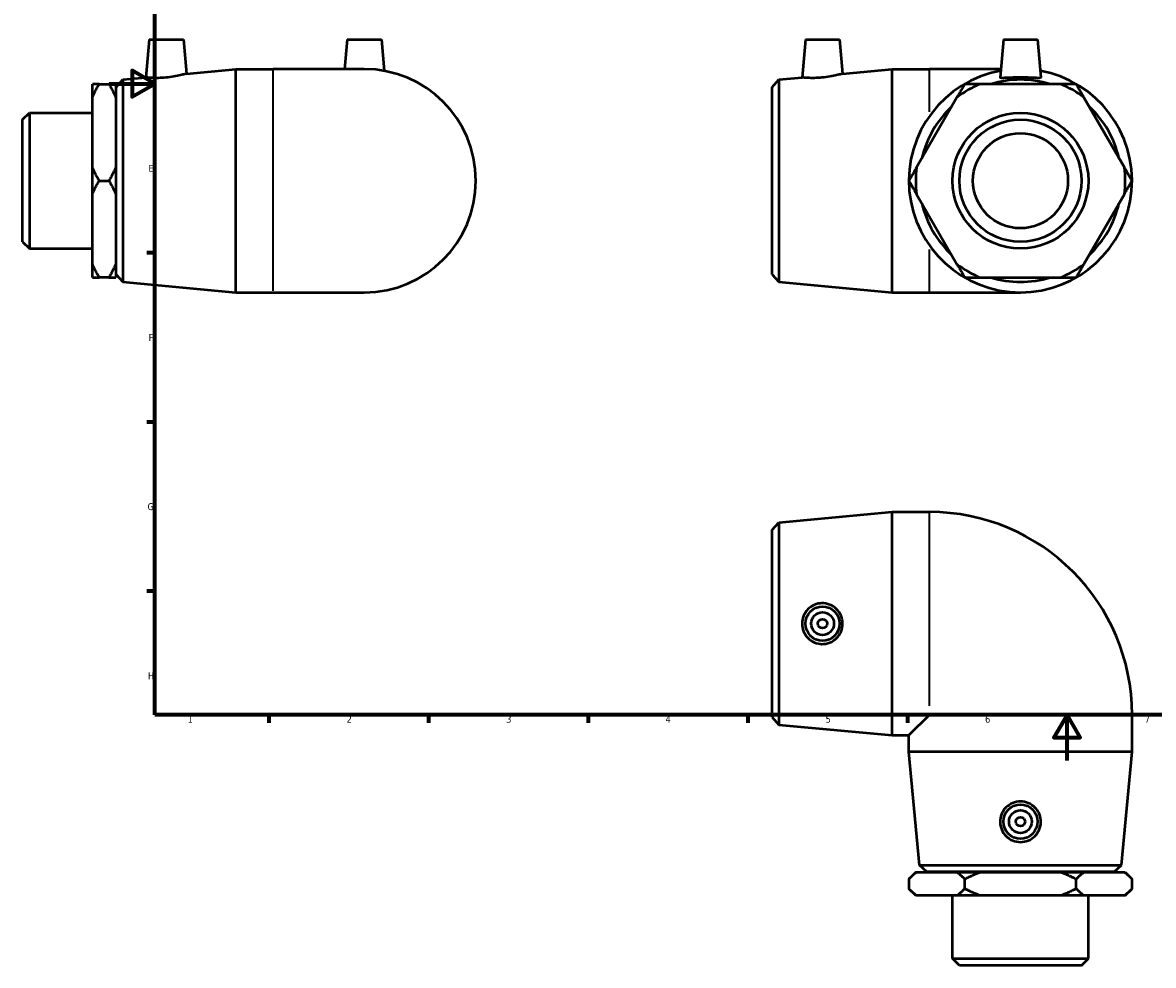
# Model space of a CAD drawing. Header units: millimetres. Extents: x -38 to 897, y -90 to 649.
# Tile 1 of 3: x -38 to 458, y -90 to 324. Entities that reach past the tile are written whole.
import ezdxf

# ---------------------------------------------------------------- set-up
doc = ezdxf.new("R2010")
doc.units = ezdxf.units.MM
for name, color, linetype, lineweight in [('Border (ANSI)', 7, 'Continuous', 70), ('Visible (ANSI)', 7, 'Continuous', 50), ('Visible Narrow (ANSI)', 7, 'Continuous', 35)]:
    doc.layers.add(name, color=color, linetype=linetype, lineweight=lineweight)
doc.styles.add('Note Text (ANSI)', font='tahoma.ttf')

# ---------------------------------------------------------------- blocks, each defined once
blk = doc.blocks.new('Borders Default Border')
at = {"layer": 'Border (ANSI)'}
for p, q in [((20, 222.75), (16.55, 222.75)), ((20, 148.5), (16.55, 148.5)), ((20, 74.25), (16.55, 74.25)), ((70.08, 20), (70.08, 16.55)), ((140.17, 20), (140.17, 16.55)), ((210.25, 20), (210.25, 16.55)), ((280.33, 20), (280.33, 16.55)), ((350.42, 20), (350.42, 16.55))]:
    blk.add_line(p, q, dxfattribs=at)
at = {"layer": 'Border (ANSI)', "flags": 128}
for points in [[(20, 20), (20, 574), (821, 574), (821, 20), (20, 20)], [(0, 297), (20, 297), (10, 302.77), (10, 291.23), (20, 297)], [(420.5, 0), (420.5, 20), (414.73, 10), (426.27, 10), (420.5, 20)]]:
    blk.add_lwpolyline(points, dxfattribs=at)
at = {"layer": 'Border (ANSI)', "color": 230, "true_color": 0xff0080, "char_height": 3.05, "attachment_point": 7, "style": 'Note Text (ANSI)'}
for s, insert in [('E', (17.21, 258.35)), ('F', (17.29, 184.1)), ('G', (16.81, 109.79)), ('H', (16.97, 35.6)), ('1', (34.35, 16.55)), ('2', (104.2, 16.55)), ('3', (174.26, 16.49)), ('4', (244.23, 16.55)), ('5', (314.48, 16.49)), ('6', (384.49, 16.49)), ('7', (454.6, 16.55))]:
    blk.add_mtext(s, dxfattribs=dict(at, insert=insert))

msp = doc.modelspace()

# ---------------------------------------------------------------- linework, layer by layer
at = {"layer": 'Visible (ANSI)'}
for p, q in [((17.559, 316.427), (16.099, 299.75)), ((17.559, 316.427), (32.559, 316.427)), ((32.559, 316.427), (33.873, 301.404)), ((104.459, 316.427), (103.321, 303.427)), ((104.459, 316.427), (119.459, 316.427)), ((119.459, 316.427), (120.664, 302.648)), ((305.639, 316.427), (304.18, 299.75)), ((305.639, 316.427), (320.639, 316.427)), ((320.639, 316.427), (321.954, 301.404)), ((392.539, 316.427), (391.076, 299.705)), ((392.539, 316.427), (407.539, 316.427)), ((407.539, 316.427), (409.003, 299.705)), ((33.873, 301.404), (55.625, 303.427)), ((55.625, 205.427), (55.625, 303.427)), ((55.625, 303.427), (71.959, 303.427)), ((111.959, 303.427), (71.959, 303.427)), ((321.954, 301.404), (343.706, 303.427)), ((343.706, 205.427), (343.706, 303.427)), ((343.706, 303.427), (360.039, 303.427)), ((391.402, 303.427), (360.039, 303.427)), ((2.959, 295.527), (5.946, 298.805)), ((5.946, 298.805), (16.099, 299.75)), ((5.946, 298.805), (5.946, 210.049)), ((291.039, 295.527), (294.027, 298.805)), ((294.027, 298.805), (304.18, 299.75)), ((294.027, 298.805), (294.027, 210.049)), ((-7.391, 291.022), (-7.391, 296.863)), ((-4.391, 296.863), (-0.141, 296.863)), ((2.859, 296.863), (2.859, 291.022)), ((2.959, 213.327), (2.959, 295.527)), ((291.039, 213.327), (291.039, 295.527)), ((417.795, 296.863), (382.284, 296.863)), ((-7.391, 260.268), (-7.391, 291.022)), ((2.859, 291.927), (2.959, 291.927)), ((2.859, 291.022), (2.859, 260.268)), ((372.167, 291.022), (354.412, 260.268)), ((445.667, 260.268), (427.912, 291.022)), ((-38.041, 281.234), (-35.041, 284.234)), ((-35.041, 284.234), (-35.041, 224.62)), ((-35.041, 284.234), (-7.391, 284.234)), ((-38.041, 227.62), (-38.041, 281.234)), ((-7.391, 248.586), (-7.391, 260.268)), ((2.859, 260.268), (2.859, 248.586)), ((-4.391, 254.427), (-0.141, 254.427)), ((-7.391, 217.833), (-7.391, 248.586)), ((2.859, 248.586), (2.859, 217.833)), ((354.412, 248.586), (372.167, 217.833)), ((427.912, 217.833), (445.667, 248.586)), ((-38.041, 227.62), (-35.041, 224.62)), ((-35.041, 224.62), (-7.391, 224.62)), ((-7.391, 211.992), (-7.391, 217.833)), ((2.859, 217.833), (2.859, 211.992)), ((2.859, 216.927), (2.959, 216.927)), ((-0.141, 211.992), (-4.391, 211.992)), ((2.959, 213.327), (5.946, 210.049)), ((5.946, 210.049), (55.625, 205.427)), ((291.039, 213.327), (294.027, 210.049)), ((294.027, 210.049), (343.706, 205.427)), ((382.284, 211.992), (417.795, 211.992)), ((55.625, 205.427), (71.959, 205.427)), ((71.959, 205.427), (111.959, 205.427)), ((343.706, 205.427), (360.039, 205.427)), ((360.039, 205.427), (400.039, 205.427)), ((291.039, 101.129), (294.027, 104.407)), ((294.027, 104.407), (343.706, 109.029)), ((294.027, 104.407), (294.027, 15.651)), ((343.706, 11.029), (343.706, 109.029)), ((343.706, 109.029), (360.039, 109.029)), ((291.039, 18.929), (291.039, 101.129)), ((360.039, 20.029), (351.039, 11.029)), ((449.039, 3.695), (449.039, 20.029)), ((291.039, 18.929), (294.027, 15.651)), ((294.027, 15.651), (343.706, 11.029)), ((343.706, 11.029), (351.039, 11.029)), ((351.039, 3.695), (351.039, 11.029)), ((449.039, 3.695), (351.039, 3.695)), ((355.662, -45.984), (351.039, 3.695)), ((444.417, -45.984), (449.039, 3.695)), ((354.039, -49.071), (351.039, -52.071)), ((354.039, -49.071), (354.412, -49.071)), ((354.412, -49.071), (372.167, -49.071)), ((355.662, -45.984), (444.417, -45.984)), ((358.939, -48.971), (355.662, -45.984)), ((441.139, -48.971), (358.939, -48.971)), ((362.539, -49.071), (362.539, -48.971)), ((372.167, -49.071), (382.284, -49.071)), ((382.284, -49.071), (417.795, -49.071)), ((417.795, -49.071), (427.912, -49.071)), ((427.912, -49.071), (445.667, -49.071)), ((437.539, -49.071), (437.539, -48.971)), ((441.139, -48.971), (444.417, -45.984)), ((445.667, -49.071), (446.039, -49.071)), ((446.039, -49.071), (449.039, -52.071)), ((351.039, -52.071), (351.039, -56.321)), ((375.539, -52.071), (375.539, -56.321)), ((424.539, -56.321), (424.539, -52.071)), ((449.039, -56.321), (449.039, -52.071)), ((354.039, -59.321), (351.039, -56.321)), ((354.412, -59.321), (354.039, -59.321)), ((372.167, -59.321), (354.412, -59.321)), ((370.232, -86.971), (370.232, -59.321)), ((382.284, -59.321), (372.167, -59.321)), ((417.795, -59.321), (382.284, -59.321)), ((427.912, -59.321), (417.795, -59.321)), ((445.667, -59.321), (427.912, -59.321)), ((429.846, -86.971), (429.846, -59.321)), ((446.039, -59.321), (445.667, -59.321)), ((446.039, -59.321), (449.039, -56.321)), ((370.232, -86.971), (429.846, -86.971)), ((373.232, -89.971), (370.232, -86.971)), ((426.846, -89.971), (429.846, -86.971)), ((426.846, -89.971), (373.232, -89.971))]:
    msp.add_line(p, q, dxfattribs=at)
for centre, radius in [((400.039, 254.427), 29.807), ((400.039, 254.427), 26.807), ((400.039, 254.427), 20.865), ((313.139, 60.029), 7.5), ((313.139, 60.029), 5), ((313.139, 60.029), 2), ((400.039, -26.871), 7.5), ((400.039, -26.871), 5), ((400.039, -26.871), 2)]:
    msp.add_circle(centre, radius, dxfattribs=at)
for centre, radius, start, end in [((111.959, 254.427), 49, 270, 90), ((400.039, 254.427), 49, 100.23374, 79.76626), ((400.039, 254.427), 44.378, 72.98426, 107.01574), ((400.039, 254.427), 46, 112.70486, 127.29514), ((400.039, 254.427), 46, 52.70486, 67.29514), ((400.039, 254.427), 44.378, 132.98426, 167.01574), ((400.039, 254.427), 44.378, 12.98426, 47.01574), ((400.039, 254.427), 46, 172.70486, 187.29514), ((400.039, 254.427), 46, 352.70486, 7.29514), ((400.039, 254.427), 44.378, 192.98426, 227.01574), ((400.039, 254.427), 44.378, 312.98426, 347.01574), ((400.039, 254.427), 46, 232.70486, 247.29514), ((400.039, 254.427), 46, 292.70486, 307.29514), ((400.039, 254.427), 44.378, 252.98426, 287.01574), ((360.039, 20.029), 89, 0, 90)]:
    msp.add_arc(centre, radius, start, end, dxfattribs=at)
for points, knots in [([(24.825, 299.683), (23.724, 299.582), (22.55, 299.521), (20.397, 299.488), (19.417, 299.514), (17.871, 299.59), (17.203, 299.644), (16.317, 299.725), (16.099, 299.75), (16.099, 299.75)], [0, 0, 0, 0, 0.3317836, 0.3317836, 0.6635672, 0.6635672, 0.9967835, 0.9967835, 1.3299998, 1.3299998, 1.3299998, 1.3299998]), ([(33.873, 301.404), (33.873, 301.404), (33.646, 301.337), (32.73, 301.089), (32.042, 300.909), (30.448, 300.539), (29.429, 300.325), (27.192, 299.948), (25.973, 299.788), (24.825, 299.683)], [4.0328058, 4.0328058, 4.0328058, 4.0328058, 4.3733728, 4.3733728, 4.7139398, 4.7139398, 5.0597759, 5.0597759, 5.4056119, 5.4056119, 5.4056119, 5.4056119]), ([(312.906, 299.683), (311.805, 299.582), (310.631, 299.521), (308.478, 299.488), (307.498, 299.514), (305.952, 299.59), (305.284, 299.644), (304.398, 299.725), (304.18, 299.75), (304.18, 299.75)], [0, 0, 0, 0, 0.3317836, 0.3317836, 0.6635672, 0.6635672, 0.9967835, 0.9967835, 1.3299998, 1.3299998, 1.3299998, 1.3299998]), ([(321.954, 301.404), (321.954, 301.404), (321.727, 301.337), (320.811, 301.089), (320.123, 300.909), (318.528, 300.539), (317.51, 300.325), (315.273, 299.948), (314.054, 299.788), (312.906, 299.683)], [4.0328058, 4.0328058, 4.0328058, 4.0328058, 4.3733728, 4.3733728, 4.7139398, 4.7139398, 5.0597759, 5.0597759, 5.4056119, 5.4056119, 5.4056119, 5.4056119]), ([(409.001, 299.683), (408.982, 299.582), (408.741, 299.521), (407.806, 299.488), (407.113, 299.514), (405.525, 299.59), (404.524, 299.644), (402.336, 299.725), (401.15, 299.75), (398.929, 299.75), (397.743, 299.725), (395.555, 299.644), (394.554, 299.59), (392.966, 299.514), (392.273, 299.488), (391.338, 299.521), (391.097, 299.582), (391.076, 299.69), (391.076, 299.697), (391.077, 299.705)], [0, 0, 0, 0, 0.3317836, 0.3317836, 0.6635672, 0.6635672, 0.9967835, 0.9967835, 1.3299998, 1.3299998, 1.6632161, 1.6632161, 1.9964324, 1.9964324, 2.328216, 2.328216, 2.6599996, 2.6599996, 2.6833619, 2.6833619, 2.6833619, 2.6833619]), ([(312.906, 51.067), (311.805, 51.087), (310.631, 51.328), (308.478, 52.262), (307.498, 52.956), (305.952, 54.543), (305.284, 55.545), (304.398, 57.732), (304.18, 58.918), (304.18, 61.14), (304.398, 62.325), (305.284, 64.513), (305.952, 65.515), (307.498, 67.102), (308.478, 67.796), (310.631, 68.73), (311.805, 68.971), (314.054, 69.011), (315.273, 68.796), (317.51, 67.885), (318.528, 67.19), (320.123, 65.591), (320.811, 64.585), (321.727, 62.371), (321.954, 61.164), (321.954, 58.894), (321.727, 57.686), (320.811, 55.473), (320.123, 54.466), (318.528, 52.867), (317.51, 52.173), (315.273, 51.262), (314.054, 51.046), (312.906, 51.067)], [0, 0, 0, 0, 0.3317836, 0.3317836, 0.6635672, 0.6635672, 0.9967835, 0.9967835, 1.3299998, 1.3299998, 1.6632161, 1.6632161, 1.9964324, 1.9964324, 2.328216, 2.328216, 2.6599996, 2.6599996, 3.0058357, 3.0058357, 3.3516717, 3.3516717, 3.6922387, 3.6922387, 4.0328058, 4.0328058, 4.3733728, 4.3733728, 4.7139398, 4.7139398, 5.0597759, 5.0597759, 5.4056119, 5.4056119, 5.4056119, 5.4056119]), ([(409.001, -27.105), (408.982, -28.206), (408.741, -29.38), (407.806, -31.533), (407.113, -32.513), (405.525, -34.058), (404.524, -34.727), (402.336, -35.613), (401.15, -35.83), (398.929, -35.83), (397.743, -35.613), (395.555, -34.727), (394.554, -34.058), (392.966, -32.513), (392.273, -31.533), (391.338, -29.38), (391.097, -28.206), (391.057, -25.957), (391.272, -24.737), (392.183, -22.5), (392.878, -21.482), (394.477, -19.888), (395.483, -19.199), (397.697, -18.284), (398.904, -18.057), (401.175, -18.057), (402.382, -18.284), (404.596, -19.199), (405.602, -19.888), (407.201, -21.482), (407.896, -22.5), (408.807, -24.737), (409.022, -25.957), (409.001, -27.105)], [0, 0, 0, 0, 0.3317836, 0.3317836, 0.6635672, 0.6635672, 0.9967835, 0.9967835, 1.3299998, 1.3299998, 1.6632161, 1.6632161, 1.9964324, 1.9964324, 2.328216, 2.328216, 2.6599996, 2.6599996, 3.0058357, 3.0058357, 3.3516717, 3.3516717, 3.6922387, 3.6922387, 4.0328058, 4.0328058, 4.3733728, 4.3733728, 4.7139398, 4.7139398, 5.0597759, 5.0597759, 5.4056119, 5.4056119, 5.4056119, 5.4056119])]:
    msp.add_open_spline(points, degree=3, knots=knots, dxfattribs=at)
msp.add_open_spline([(409.002, 299.705), (409.003, 299.697), (409.003, 299.69), (409.001, 299.683)], degree=3, dxfattribs=at)
for points in [[(-7.391, 291.022), (-6.131, 293.85), (-4.391, 296.863)], [(-4.391, 296.863), (-6.131, 296.863), (-7.391, 296.863)], [(-0.141, 296.863), (1.598, 293.85), (2.859, 291.022)], [(2.859, 296.863), (1.598, 296.863), (-0.141, 296.863)], [(375.539, 296.863), (373.8, 293.85), (372.167, 291.022)], [(382.284, 296.863), (379.018, 296.863), (375.539, 296.863)], [(424.539, 296.863), (421.061, 296.863), (417.795, 296.863)], [(427.912, 291.022), (426.279, 293.85), (424.539, 296.863)], [(-4.391, 254.427), (-6.131, 257.44), (-7.391, 260.268)], [(2.859, 260.268), (1.598, 257.44), (-0.141, 254.427)], [(354.412, 260.268), (352.779, 257.44), (351.039, 254.427)], [(449.039, 254.427), (447.3, 257.44), (445.667, 260.268)], [(-7.391, 248.586), (-6.131, 251.415), (-4.391, 254.427)], [(-0.141, 254.427), (1.598, 251.415), (2.859, 248.586)], [(351.039, 254.427), (352.779, 251.415), (354.412, 248.586)], [(445.667, 248.586), (447.3, 251.415), (449.039, 254.427)], [(-4.391, 211.992), (-6.131, 215.005), (-7.391, 217.833)], [(2.859, 217.833), (1.598, 215.005), (-0.141, 211.992)], [(372.167, 217.833), (373.8, 215.005), (375.539, 211.992)], [(424.539, 211.992), (426.279, 215.005), (427.912, 217.833)], [(-7.391, 211.992), (-6.131, 211.992), (-4.391, 211.992)], [(-0.141, 211.992), (1.598, 211.992), (2.859, 211.992)], [(375.539, 211.992), (379.018, 211.992), (382.284, 211.992)], [(417.795, 211.992), (421.061, 211.992), (424.539, 211.992)], [(351.039, -52.071), (352.779, -50.332), (354.412, -49.071)], [(372.167, -49.071), (373.8, -50.332), (375.539, -52.071)], [(375.539, -52.071), (379.018, -50.332), (382.284, -49.071)], [(417.795, -49.071), (421.061, -50.332), (424.539, -52.071)], [(424.539, -52.071), (426.279, -50.332), (427.912, -49.071)], [(445.667, -49.071), (447.3, -50.332), (449.039, -52.071)], [(354.412, -59.321), (352.779, -58.061), (351.039, -56.321)], [(375.539, -56.321), (373.8, -58.061), (372.167, -59.321)], [(382.284, -59.321), (379.018, -58.061), (375.539, -56.321)], [(424.539, -56.321), (421.061, -58.061), (417.795, -59.321)], [(427.912, -59.321), (426.279, -58.061), (424.539, -56.321)], [(449.039, -56.321), (447.3, -58.061), (445.667, -59.321)]]:
    msp.add_rational_spline(points, [1, 1.00252985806, 1], degree=2, dxfattribs=at)
at = {"layer": 'Visible Narrow (ANSI)'}
for p, q in [((360.039, 284.606), (360.039, 303.372)), ((71.959, 206.031), (71.959, 302.824)), ((360.039, 205.483), (360.039, 224.248)), ((360.039, 23.912), (360.039, 108.639)), ((448.649, 20.029), (363.923, 20.029))]:
    msp.add_line(p, q, dxfattribs=at)

# ---------------------------------------------------------------- block references
msp.add_blockref('Borders Default Border', (0, 0))

doc.saveas('drawing.dxf')
